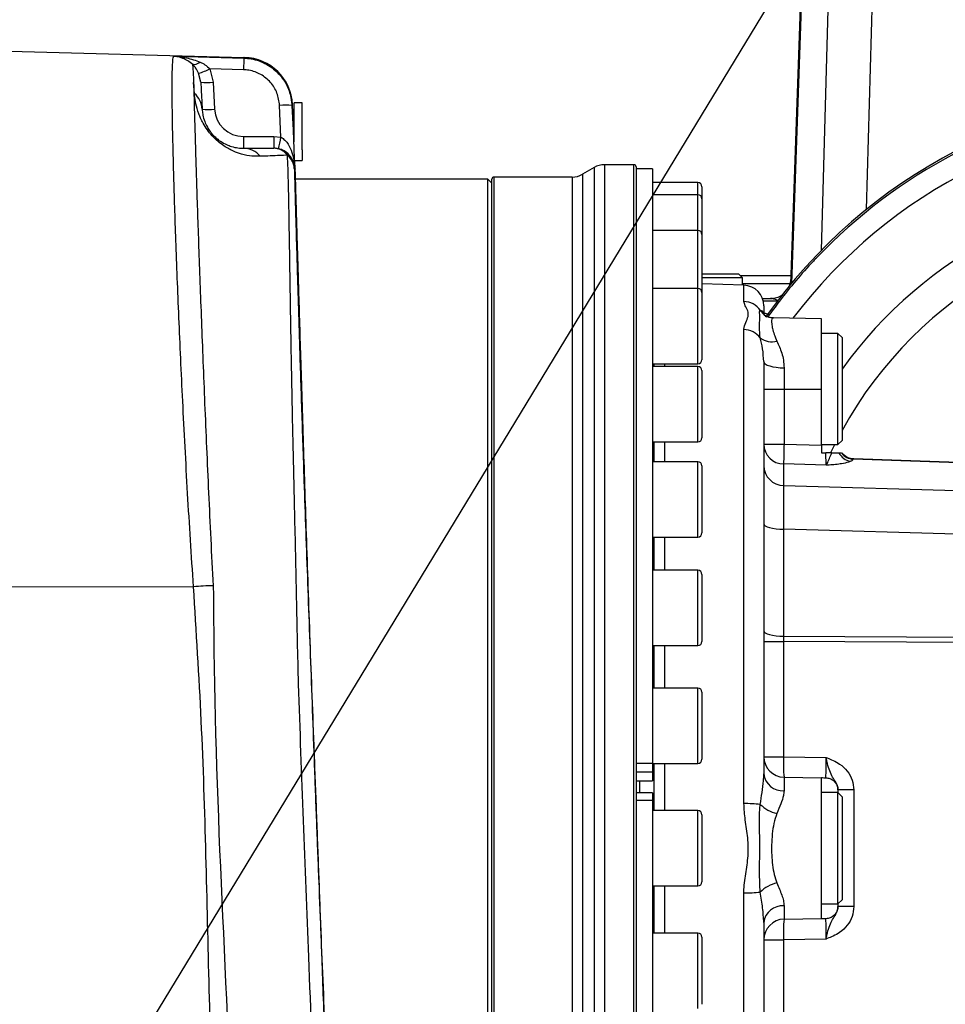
# Model space of a CAD drawing. Extents: x 0 to 16820, y 0 to 11880.
# Tile 44 of 77: x 7929 to 8153, y 6791 to 7030. Entities that reach past the tile are written whole.
import ezdxf

# ---------------------------------------------------------------- set-up
doc = ezdxf.new("R2010")
doc.units = 0
doc.header["$LTSCALE"] = 20
doc.layers.get('0').update_dxf_attribs({"linetype": 'CONTINUOUS'})
doc.styles.add('SLDTEXTSTYLE0', font='TXT', dxfattribs={"width": 0.605})
doc.dimstyles.new('SLDDIMSTYLE0', dxfattribs={"dimtxt": 100, "dimasz": 100, "dimexe": 0, "dimexo": 0.0625, "dimgap": 25, "dimtad": 1, "dimdec": 1, "dimrnd": 1e-09, "dimzin": 12, "dimtxsty": 'SLDTEXTSTYLE0', "dimsah": 1, "dimcen": 0, "dimazin": 3, "dimtfac": 1, "dimtofl": 0, "dimtmove": 0, "dimatfit": 3, "dimtolj": 1, "dimtzin": 12})
doc.dimstyles.new('SLDDIMSTYLE1', dxfattribs={"dimtxt": 100, "dimasz": 100, "dimexe": 0, "dimexo": 0.0625, "dimgap": 25, "dimtad": 1, "dimdec": 4, "dimlfac": 20, "dimzin": 12, "dimtxsty": 'SLDTEXTSTYLE0', "dimsah": 1, "dimcen": 0.09, "dimazin": 3, "dimtfac": 1, "dimtofl": 0, "dimtmove": 0, "dimatfit": 3, "dimtolj": 1, "dimtzin": 12})

# ---------------------------------------------------------------- blocks, each defined once
blk = doc.blocks.new('_D')
at = {"color": 7, "linetype": 'CONTINUOUS'}
blk.add_line((10599.79, 8574.46), (7791.16, 6507.87), dxfattribs=at)
blk.add_solid([(10599.79, 8574.46), (10510.36, 8527.27), (10528.14, 8503.11)], dxfattribs=at)
at = {"color": 7, "linetype": 'CONTINUOUS', "insert": (8954.78, 7524), "char_height": 100, "attachment_point": 1, "rotation": 36.3456, "style": 'SLDTEXTSTYLE0'}
blk.add_mtext('R3487', dxfattribs=at)
blk = doc.blocks.new('_D_1')
at = {"color": 7, "linetype": 'CONTINUOUS'}
for q in [(9232.57, 8882.9), (7791.16, 6507.87)]:
    blk.add_line((8490.54, 7660.25), q, dxfattribs=at)
blk.add_solid([(8490.54, 7660.25), (8555.25, 7737.96), (8529.6, 7753.52)], dxfattribs=at)
at = {"color": 7, "linetype": 'CONTINUOUS', "insert": (8912.41, 8603.77), "char_height": 100, "attachment_point": 1, "rotation": 58.7465, "style": 'SLDTEXTSTYLE0'}
blk.add_mtext('R1348', dxfattribs=at)
blk = doc.blocks.new('_D_2')
at = {"color": 7, "linetype": 'CONTINUOUS'}
for p, q in [((4317.75, 7120.33), (3817.21, 7208.59)), ((7831.16, 6507.87), (11826.43, 6507.87))]:
    blk.add_line(p, q, dxfattribs=at)
blk.add_arc((7791.16, 6507.87), 4005.26, 0, 170, dxfattribs=at)
for points in [[(3846.75, 7203.38), (3880.08, 7298.85), (3850.61, 7304.42)], [(11796.43, 6507.87), (11810.18, 6608.05), (11780.18, 6607.68)]]:
    blk.add_solid(points, dxfattribs=at)
at = {"color": 7, "linetype": 'CONTINUOUS', "insert": (8009.94, 10638.69), "char_height": 100, "attachment_point": 1, "rotation": 355, "style": 'SLDTEXTSTYLE0'}
blk.add_mtext('170°', dxfattribs=at)

msp = doc.modelspace()

# ---------------------------------------------------------------- linework, layer by layer
at = {"color": 7, "linetype": 'CONTINUOUS'}
for p, q in [((8115.7314156, 6965.8725655), (8118.4901272, 7044.8716379)), ((7909.1647242, 7022.8716231), (7982.9983388, 7020.9382272)), ((7972.5195889, 7014.8978925), (7972.0027422, 7017.0788861)), ((7994.8562061, 7007.4942804), (7994.7701518, 7009.4654656)), ((7997.1647237, 7009.8716116), (7995.1647197, 7009.8716116)), ((7995.1647197, 7000.3964401), (7995.1647197, 7009.8716116)), ((7997.1647237, 6998.4950817), (7997.1647237, 7009.8716116)), ((7995.1647197, 7007.2825945), (7994.8630159, 7007.338444)), ((7997.1647237, 6998.4950817), (7997.1647237, 6995.8716429)), ((7995.3636651, 6995.8716429), (7997.1647237, 6995.8716429)), ((7995.4549049, 6993.7819636), (7995.3636651, 6995.8716429)), ((8068.0044566, 6994.2017591), (8065.1288305, 6992.5415016)), ((8077.6647304, 6994.8716259), (8070.5044841, 6994.8716259)), ((8078.164724, 6994.3716324), (8078.164724, 6663.3716321)), ((8062.6288329, 6991.8716348), (8043.6647211, 6991.8716348)), ((8082.1647321, 6993.8716388), (8078.164724, 6993.8716388)), ((8082.1647321, 6993.8716388), (8082.1647321, 6849.5715952)), ((8042.1647106, 6991.3716412), (7995.5232118, 6991.3716412)), ((8043.1647276, 6990.3716243), (8042.1647106, 6991.3716412)), ((8042.1647106, 6666.3716382), (8042.1647106, 6991.3716412)), ((8043.1647276, 6666.3716382), (8043.1647276, 6991.3716412)), ((8093.1647097, 6990.5216492), (8082.1647321, 6990.5216492)), ((8094.1647266, 6989.5216322), (8094.1647266, 6986.5913785)), ((8093.1647097, 6987.5913954), (8082.1647321, 6987.5913954)), ((8094.1647266, 6986.5913785), (8094.1647266, 6977.91327)), ((8093.1647097, 6978.9132572), (8082.1647321, 6978.9132572)), ((8094.1647266, 6977.91327), (8094.1647266, 6963.820765)), ((8094.1647266, 6968.3716393), (8097.9553436, 6968.3716393)), ((8097.9553436, 6968.3716393), (8102.9998933, 6968.3716393)), ((8103.9999102, 6967.3716522), (8102.9998933, 6968.3716393)), ((8115.8012127, 6967.8716457), (8103.4998869, 6967.8716457)), ((8098.5517775, 6967.3716522), (8094.1647266, 6967.3716522)), ((8104.3392097, 6965.5972815), (8094.1647266, 6965.9525848)), ((8103.9999102, 6967.3716522), (8098.5517775, 6967.3716522)), ((8103.9999102, 6965.6091428), (8103.9999102, 6967.3716522)), ((8093.1647097, 6964.8207522), (8082.1647321, 6964.8207522)), ((8094.1647266, 6963.820765), (8094.1647266, 6947.5207424)), ((8108.840463, 6962.3716271), (8110.7807134, 6962.3716271)), ((8109.1532682, 6958.5746622), (8109.1568743, 6958.4382272)), ((8109.1647123, 6960.6003261), (8109.1647123, 6958.622346)), ((8123.1647109, 6957.4638701), (8111.5390633, 6957.6667941)), ((8123.1647109, 6940.3940535), (8123.1647109, 6957.4638701)), ((8127.164719, 6953.8940585), (8123.1647109, 6953.8940585)), ((8128.1647359, 6952.8940714), (8127.164719, 6953.8940585)), ((8127.164719, 6927.2573388), (8127.164719, 6953.8940585)), ((8128.1647359, 6952.8940714), (8128.1647359, 6928.2304442)), ((8082.1647321, 6946.5207553), (8093.1647097, 6946.5207553)), ((8082.5098728, 6946.5207553), (8082.5098728, 6945.8554185)), ((8109.1647123, 6947.0408953), (8109.1647123, 6846.9101286)), ((8093.1647097, 6945.8554185), (8082.1647321, 6945.8554185)), ((8094.1647266, 6944.8554313), (8094.1647266, 6928.5554087)), ((8123.1647109, 6926.7284072), (8123.1647109, 6940.3940535)), ((8082.1647321, 6927.5554216), (8093.1647097, 6927.5554216)), ((8082.5098728, 6927.5554216), (8082.5098728, 6922.7461016)), ((8127.164719, 6926.8940485), (8128.1647359, 6927.8940654)), ((8127.164719, 6926.8940485), (8127.164719, 6927.2573388)), ((8128.1647359, 6928.2304442), (8128.1647359, 6927.8940654)), ((8123.1647109, 6926.8940485), (8127.164719, 6926.8940485)), ((8123.1647109, 6926.7284072), (8123.1647109, 6924.8716331)), ((8123.1647109, 6924.8716331), (8124.2478763, 6924.8716331)), ((8127.4020349, 6924.8716331), (8127.9972469, 6924.8716331)), ((8093.1647097, 6922.7461016), (8082.1647321, 6922.7461016)), ((8131.025133, 6923.4892226), (8191.664723, 6921.3716483)), ((8094.1647266, 6921.7460847), (8094.1647266, 6905.4460919)), ((8082.1647321, 6904.4461048), (8093.1647097, 6904.4461048)), ((8082.5098728, 6904.4461048), (8082.5098728, 6896.3808513)), ((8093.1647097, 6896.3808513), (8082.1647321, 6896.3808513)), ((8094.1647266, 6895.3808642), (8094.1647266, 6879.0808714)), ((8082.1647321, 6878.0808544), (8093.1647097, 6878.0808544)), ((8082.5098728, 6878.0808544), (8082.5098728, 6867.7729166)), ((8093.1647097, 6867.7729166), (8082.1647321, 6867.7729166)), ((8094.1647266, 6866.7728997), (8094.1647266, 6850.4729069)), ((8082.1647321, 6849.5715952), (8082.1647321, 6847.3303116)), ((8082.1647321, 6849.4729197), (8093.1647097, 6849.4729197)), ((8082.5098728, 6849.4729197), (8082.5098728, 6838.0216456)), ((8082.1647321, 6847.3303116), (8082.1647321, 6845.2710307)), ((8114.0774761, 6846.1000717), (8123.1647109, 6845.9414637)), ((8123.1647109, 6846.0216022), (8123.1647109, 6845.9414637)), ((8123.1647109, 6811.8018306), (8123.1647109, 6845.9414637)), ((8078.164724, 6845.2614045), (8082.1647321, 6845.2614045)), ((8082.1647321, 6845.2710307), (8082.1647321, 6845.2614045)), ((8082.1647321, 6842.3640228), (8078.164724, 6842.3640228)), ((8082.1647321, 6842.3640228), (8082.1647321, 6840.5050135)), ((8127.164719, 6842.3716522), (8123.1647109, 6842.3716522)), ((8127.164719, 6843.0201507), (8127.164719, 6842.9693675)), ((8127.164719, 6842.9693675), (8127.164719, 6842.3716522)), ((8128.1647359, 6841.3716352), (8127.164719, 6842.3716522)), ((8127.164719, 6815.3716421), (8127.164719, 6842.3716522)), ((8128.1647359, 6841.3716352), (8128.1647359, 6816.4428866)), ((8082.1647321, 6840.5050135), (8082.1647321, 6665.1752389)), ((8093.1647097, 6838.0216456), (8082.1647321, 6838.0216456)), ((8094.1647266, 6837.0216286), (8094.1647266, 6820.7216358)), ((8082.1647321, 6819.7216487), (8093.1647097, 6819.7216487)), ((8082.5098728, 6819.7216487), (8082.5098728, 6808.2703746)), ((8123.1647109, 6815.3716421), (8127.164719, 6815.3716421)), ((8127.164719, 6815.3716421), (8128.1647359, 6816.3716293)), ((8127.164719, 6815.3716421), (8127.164719, 6814.7739268)), ((8128.1647359, 6816.4428866), (8128.1647359, 6816.3716293)), ((8127.164719, 6814.7739268), (8127.164719, 6814.7231138)), ((8109.1647123, 6810.8331359), (8109.1647123, 6697.1429384)), ((8114.0774761, 6811.6431928), (8123.1647109, 6811.8018306)), ((8123.1647109, 6811.8018306), (8123.1647109, 6811.7216623)), ((8093.1647097, 6808.2703746), (8082.1647321, 6808.2703746)), ((8094.1647266, 6807.2703576), (8094.1647266, 6790.9703648))]:
    msp.add_line(p, q, dxfattribs=at)
at = {"color": 8, "linetype": 'CONTINUOUS'}
for p, q in [((8118.6263238, 7044.8716379), (8115.8736025, 6966.0438693)), ((8123.1391405, 6974.0750289), (8125.1577412, 7044.8716379)), ((8135.757861, 7044.8716379), (8134.0209519, 6983.9540518)), ((7982.9774772, 7020.7637644), (7982.9983388, 7020.9382272)), ((7974.7417544, 7018.1400276), (7975.5154823, 7014.8978925)), ((7982.8989481, 7017.92557), (7974.7417544, 7018.1400276)), ((7970.9811037, 7012.1818281), (7970.7894151, 7014.8086644)), ((7975.5154823, 7014.8978925), (7975.8587305, 7008.3482957)), ((7991.9873004, 7001.5302992), (7991.6527544, 7009.2839098)), ((7994.6727877, 7009.463439), (7994.6498995, 7009.2569685)), ((7994.7221403, 7009.4633198), (7994.6727877, 7009.463439)), ((7982.8491335, 7001.7146266), (7990.2799551, 7001.7146266)), ((7982.8491335, 7001.7146266), (7982.8491335, 6998.871634)), ((7990.2799551, 7001.7146266), (7991.9873004, 7001.5302992)), ((8068.0044566, 6994.2017591), (8068.0044566, 6663.5415054)), ((8070.5044841, 6994.8716259), (8070.5044841, 6662.8716386)), ((8077.6647304, 6662.8716386), (8077.6647304, 6994.8716259)), ((7995.2502822, 6994.087795), (7995.248494, 6993.8062525)), ((7995.2891444, 6994.0881825), (7995.2502822, 6994.087795)), ((7995.3042542, 6994.0883315), (7995.2891444, 6994.0881825)), ((8043.6647211, 6991.8716348), (8043.6647211, 6665.8716446)), ((8062.6288329, 6991.8716348), (8062.6288329, 6665.8716446)), ((8065.1288305, 6992.5415016), (8065.1288305, 6665.2017629)), ((8093.1647097, 6987.5913954), (8093.1647097, 6990.5216492)), ((8093.1647097, 6978.9132572), (8093.1647097, 6987.5913954)), ((8093.1647097, 6964.8207522), (8093.1647097, 6978.9132572)), ((8103.9999102, 6966.0236633), (8115.5955766, 6966.0236633)), ((8104.3392097, 6961.6449869), (8104.3392097, 6965.5972815)), ((8093.1647097, 6946.5207553), (8093.1647097, 6964.8207522)), ((8112.4538754, 6961.7503083), (8109.0306913, 6961.7503083)), ((8104.3392097, 6839.7049702), (8104.3392097, 6954.8222816)), ((8085.0600277, 6946.5207553), (8085.0600277, 6945.8554185)), ((8093.1647097, 6927.5554216), (8093.1647097, 6945.8554185)), ((8114.0774761, 6945.5459512), (8114.0774761, 6940.3940535)), ((8109.1647123, 6940.3940535), (8114.0774761, 6940.3940535)), ((8114.0774761, 6940.3940535), (8114.0774761, 6927.0144201)), ((8114.0774761, 6940.3940535), (8123.1647109, 6940.3940535)), ((8085.0600277, 6927.5554216), (8085.0600277, 6922.7461016)), ((8109.1647123, 6927.0144201), (8114.0774761, 6927.0144201)), ((8114.0774761, 6927.0144201), (8123.1647109, 6926.7284072)), ((8093.1647097, 6904.4461048), (8093.1647097, 6922.7461016)), ((8131.0239707, 6923.4624303), (8130.8841978, 6923.3238793)), ((8191.664723, 6921.2013579), (8130.8841978, 6923.3238793)), ((8113.9902149, 6922.1877551), (8113.9902149, 6916.9507718)), ((8124.2694234, 6921.8641913), (8113.9902149, 6922.1877551)), ((8113.9902149, 6916.9507718), (8191.664723, 6914.7360719)), ((8113.9902149, 6906.3506222), (8113.9902149, 6880.3641892)), ((8191.664723, 6904.1359222), (8113.9902149, 6906.3506222)), ((8085.0600277, 6904.4461048), (8085.0600277, 6896.3808513)), ((8093.1647097, 6878.0808544), (8093.1647097, 6896.3808513)), ((7909.1647242, 6892.5007975), (7970.7572435, 6892.3898435)), ((8113.9902149, 6880.3641892), (8191.664723, 6880.0070679)), ((8085.0600277, 6878.0808544), (8085.0600277, 6867.7729166)), ((8109.1647123, 6879.0708876), (8113.9902149, 6879.0708876)), ((8113.9902149, 6879.0708876), (8113.9902149, 6851.0993219)), ((8191.664723, 6878.7137664), (8113.9902149, 6879.0708876)), ((8093.1647097, 6849.4729197), (8093.1647097, 6867.7729166)), ((8109.1647123, 6851.0993219), (8113.9902149, 6851.0993219)), ((8113.9902149, 6851.0993219), (8124.2694234, 6850.9198821)), ((8078.164724, 6849.5715952), (8082.1647321, 6849.5715952)), ((8085.0600277, 6849.4729197), (8085.0600277, 6838.0216456)), ((8082.1647321, 6847.3303116), (8078.164724, 6847.3303116)), ((8114.0774761, 6846.1000717), (8114.0774761, 6842.8530789)), ((8078.164724, 6845.2710307), (8082.1647321, 6845.2710307)), ((8078.9647375, 6845.2614045), (8078.9647375, 6842.3640228)), ((8131.025133, 6843.0201507), (8127.164719, 6843.0201507)), ((8131.025133, 6843.0201507), (8131.025133, 6814.7231138)), ((8082.1647321, 6840.5050135), (8078.164724, 6840.5050135)), ((8093.1647097, 6819.7216487), (8093.1647097, 6838.0216456)), ((8085.0600277, 6819.7216487), (8085.0600277, 6808.2703746)), ((8104.3392097, 6692.145983), (8104.3392097, 6818.0382943)), ((8114.0774761, 6814.8901856), (8114.0774761, 6811.6431928)), ((8131.025133, 6814.7231138), (8127.164719, 6814.7231138)), ((8093.1647097, 6789.9703777), (8093.1647097, 6808.2703746)), ((8109.1647123, 6806.6439724), (8113.9902149, 6806.6439724)), ((8124.2694234, 6806.8233824), (8113.9902149, 6806.6439724)), ((8113.9902149, 6806.6439724), (8113.9902149, 6778.6724067))]:
    msp.add_line(p, q, dxfattribs=at)
at = {"color": 8, "linetype": 'CONTINUOUS', "flags": 128}
for points in [[(7965.9103875, 7021.2124682), (7971.9083135, 7021.0547543), (7982.9774772, 7020.7637644)], [(7982.9774772, 7020.7637644), (7982.9746758, 7020.6859207), (7982.9693412, 7020.5101466), (7982.9616373, 7020.2422834), (7982.9518323, 7019.8913312), (7982.9402392, 7019.4691515), (7982.9272752, 7018.989811), (7982.9133426, 7018.4694624), (7982.8989481, 7017.92557)], [(7994.6498995, 7009.2569685), (7994.9081962, 7003.2707846), (7995.3042542, 6994.0883315)], [(8109.1647123, 6947.0408953), (8109.258679, 6946.7524088), (8109.5370327, 6946.4747703), (8109.989283, 6946.218381), (8110.5984722, 6945.9929264), (8111.3416825, 6945.8068407), (8112.1910189, 6945.6671572), (8113.1145035, 6945.5790913), (8114.0774761, 6945.5459512)], [(8126.3536786, 6926.8940485), (8126.3238167, 6926.8339968), (8125.3963386, 6924.914608)], [(8109.1647123, 6907.6439536), (8109.2565929, 6907.3970115), (8109.5288073, 6907.1591592), (8109.9713718, 6906.9391287), (8110.5680143, 6906.7449963), (8111.2968301, 6906.583885), (8112.1310269, 6906.4617253), (8113.0399679, 6906.3830173), (8113.9902149, 6906.3506222)], [(8109.1647123, 6881.6574908), (8109.2565929, 6881.4105785), (8109.5288073, 6881.1727262), (8109.9713718, 6880.9526658), (8110.5680143, 6880.7585335), (8111.2968301, 6880.5974222), (8112.1310269, 6880.4752624), (8113.0399679, 6880.3965545), (8113.9902149, 6880.3641892)]]:
    msp.add_lwpolyline(points, dxfattribs=at)
at = {"color": 7, "linetype": 'CONTINUOUS', "flags": 128}
msp.add_lwpolyline([(8115.4107426, 6965.4840625), (8115.6525587, 6966.2468827), (8115.7776688, 6967.1971298)], dxfattribs=at)
at = {"color": 7, "linetype": 'CONTINUOUS'}
for centre, radius, start, end in [((7791.1647235, 6507.8716374), 3487, 190, 170), ((7791.1647235, 6507.8716374), 1348, 190, 170), ((7982.7816635, 7008.9397964), 12, 2.511965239, 88.5), ((8215.7011719, 6883.0468606), 129.8247735, 90.008685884, 144.839827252), ((8215.5972834, 6883.049672), 129.3247537, 98.94574055, 136.409968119), ((8070.5044695, 6989.8716374), 5, 90, 120), ((8077.6647235, 6994.3716374), 0.5, 0, 90), ((8043.6647235, 6991.3716374), 0.5, 90, 180), ((8062.6288251, 6996.8716374), 5, 270, 300), ((8093.1647235, 6989.5216374), 1, 0, 90), ((8093.1647235, 6986.5913926), 1, 0, 90), ((8093.1647235, 6977.9132661), 1, 0, 90), ((8104.1647235, 6960.6003327), 5, 0, 88), ((8093.1647235, 6963.8207533), 1, 0, 90), ((8110.7807123, 6967.3716374), 5, 270, 304.587684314), ((8093.1647235, 6947.5207533), 1, 270, 360), ((8093.1647235, 6944.8554215), 1, 0, 90), ((8093.1647235, 6928.5554215), 1, 270, 360), ((8131.1647235, 6927.4867821), 4, 220.827675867, 268), ((8093.1647235, 6921.7460979), 1, 0, 90), ((8093.1647235, 6905.4460979), 1, 270, 360), ((8093.1647235, 6895.3808608), 1, 0, 90), ((8093.1647235, 6879.0808608), 1, 270, 360), ((8093.1647235, 6866.7729115), 1, 0, 90), ((8114.1647235, 6851.0993149), 5, 180, 269), ((8093.1647235, 6850.4729115), 1, 270, 360), ((8093.1647235, 6837.0216374), 1, 0, 90), ((8093.1647235, 6820.7216374), 1, 270, 360), ((8114.1647235, 6806.6439599), 5, 91, 180), ((8093.1647235, 6807.2703633), 1, 0, 90)]:
    msp.add_arc(centre, radius, start, end, dxfattribs=at)
at = {"color": 8, "linetype": 'CONTINUOUS'}
for centre, radius, start, end in [((7982.684204, 7008.9424406), 11.999899, 2.488387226, 88.499932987), ((7967.3325422, 7033.199111), 16.7830993, 286.156862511, 296.197624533), ((7974.0175356, 7029.2520507), 14.4321066, 264.042389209, 275.957610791), ((7967.3733259, 7008.0323073), 5.4985983, 3.294436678, 48.994853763), ((7993.0208742, 6994.7579338), 14.5902615, 83.589471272, 95.380494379), ((7974.3607839, 7022.7024539), 14.4321066, 264.042389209, 275.957610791), ((7982.8491317, 7008.7146295), 7, 183, 270), ((8215.1842625, 6883.0413063), 123.8702506, 90.008557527, 143.002185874), ((7930.6267598, 7014.2326745), 62.6615216, 345.701045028, 348.304281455), ((7982.803767, 6993.4682626), 5.4035619, 39.512501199, 89.518957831), ((8214.7821618, 6883.0140002), 106.6501779, 90.009262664, 144.307893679), ((8214.6697669, 6883.0052319), 98.6188717, 21.326811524, 151.302257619), ((8104.1902082, 6956.6109728), 5.0362187, 35.294928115, 88.304600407), ((8112.1478594, 6961.817258), 4.4804166, 210.833746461, 236.045517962), ((8104.2323166, 6949.7104954), 5.1129037, 37.27748386, 88.802056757), ((8111.1032386, 6956.4494105), 4.5955881, 232.422820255, 285.734209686), ((8114.0740295, 6927.0970523), 4.9100126, 180.964295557, 269.021905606), ((8232.5394959, 6922.4586258), 118.5495904, 177.797613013, 180.130913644), ((8130.9843147, 6926.8458837), 4.0902805, 208.859849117, 258.769239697), ((8131.2542972, 6927.4805304), 4.173095, 218.694727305, 264.911923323), ((8131.1618138, 6927.4678997), 4.0078406, 220.375701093, 268.029017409), ((8114.0740906, 6921.8601296), 4.9100742, 180.964642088, 269.021205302), ((7977.7924924, 6796.738117), 95.9101012, 91.366776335, 94.20656865), ((8149.8861754, 6849.2254941), 35.9448356, 177.011779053, 184.988197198), ((8113.720434, 6847.4237369), 4.5845822, 186.432318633, 274.466653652), ((8104.6077724, 6800.4791206), 39.2267689, 84.59798156, 90.392273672), ((8114.236228, 6845.548321), 8.4516525, 225.388942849, 257.100365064), ((8114.2362419, 6812.1948375), 8.4517589, 102.899566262, 134.610477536), ((8104.6076223, 6857.2608577), 39.2234818, 269.607912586, 275.402692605), ((8113.720434, 6810.3195276), 4.5845822, 85.533346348, 173.567681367), ((8149.8858222, 6808.5177877), 35.9444822, 175.011781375, 182.988230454)]:
    msp.add_arc(centre, radius, start, end, dxfattribs=at)
for centre, major_axis, ratio, start_param, end_param in [((8124.1647235, 6926.6996733), (-0.0944075, 5.005447), 0.0104397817, 3.4027437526, 4.3383344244), ((8124.0251255, 6923.9463365), (6.99962, -0.272599), 0.2675724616, 5.7994386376, 6.0925952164), ((8131.1647235, 6918.4812962), (-0.1396022, 5.0079226), 0.0036611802, 6.2829551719, 6.3865830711), ((8114.1647235, 6902.4508123), (-0.1425569, 15.0101598), 0.0094828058, 0.2613843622, 1.3078785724), ((8114.1647235, 6879.0692727), (-0.0230428, 5.0001585), 0.0348961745, 1.3086756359, 1.5703146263), ((8124.1647235, 6850.9247642), (-0.0524184, 5.0016758), 0.0209201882, 3.3127005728, 4.711195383), ((8124.1647235, 6806.8185105), (0.0524184, 5.0016758), 0.0209201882, 4.7135825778, 6.1120773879)]:
    msp.add_ellipse(centre, major_axis=major_axis, ratio=ratio, start_param=start_param, end_param=end_param, dxfattribs=at)
at = {"color": 7, "linetype": 'CONTINUOUS'}
for centre, major_axis, start_param, end_param in [((8148.7976189, 6850.4947954), (143.2685152, -2.5007612), 4.5331144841, 4.540696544), ((8148.7976189, 6807.2484793), (-143.2685152, -2.5007612), 4.8840814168, 4.8916634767)]:
    msp.add_ellipse(centre, major_axis=major_axis, ratio=0.0348941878, start_param=start_param, end_param=end_param, dxfattribs=at)
at = {"color": 8, "linetype": 'CONTINUOUS'}
for points, knots in [([(7970.7572435, 6892.3898435), (7970.5026678, 6896.1838218), (7969.9917493, 6903.7981143), (7969.3168633, 6915.1613368), (7968.693066, 6926.4408362), (7968.1380024, 6937.3847231), (7967.6427087, 6947.8682958), (7967.2046524, 6957.8781017), (7966.8149698, 6967.4766466), (7966.4792896, 6976.4448907), (7966.1988596, 6984.6885733), (7965.9678878, 6992.2059388), (7965.7883184, 6999.0356533), (7965.6598106, 7005.0108801), (7965.586986, 7010.0798759), (7965.5659207, 7014.2524539), (7965.6009086, 7017.5415674), (7965.6965342, 7019.8791805), (7965.8118714, 7020.8895335), (7965.8950277, 7021.1621189), (7965.9103875, 7021.2124682)], [0, 0, 0, 0, 0.0569188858, 0.1142328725, 0.1727923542, 0.2317818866, 0.2887062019, 0.3460255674, 0.4045906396, 0.463587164, 0.5205072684, 0.577822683, 0.6363848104, 0.695379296, 0.7522656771, 0.8095475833, 0.8680760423, 0.9270342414, 0.9865224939, 1, 1, 1, 1]), ([(7970.5347841, 7019.231627), (7970.5286259, 7019.2369159), (7969.7708096, 7019.8877608), (7968.2351724, 7020.7895488), (7966.6695407, 7021.1511491), (7965.9145549, 7021.2121316), (7965.9103875, 7021.2124682)], [0, 0, 0, 0, 0.0042303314, 0.5205778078, 0.9973536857, 1, 1, 1, 1]), ([(7965.9103875, 7021.2124682), (7965.9169787, 7021.212171), (7966.9608948, 7021.165103), (7969.1610894, 7020.933868), (7971.2795744, 7020.1858316), (7972.3914688, 7019.793222)], [0, 0, 0, 0, 0.00301001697, 0.47672628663, 1, 1, 1, 1]), ([(7982.9774772, 7020.7637644), (7983.5643294, 7020.7231958), (7984.825005, 7020.6360464), (7986.7042228, 7020.1194388), (7988.5581753, 7019.2839038), (7990.2427067, 7018.1341854), (7991.7175211, 7016.7202608), (7992.9289684, 7015.0711767), (7994.049014, 7012.8460402), (7994.5528549, 7010.8386795), (7994.6358161, 7009.486511), (7994.6498995, 7009.2569685)], [0, 0, 0, 0, 0.0977934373, 0.2100797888, 0.3223673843, 0.4352011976, 0.5480386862, 0.6611607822, 0.7742883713, 0.9616834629, 1, 1, 1, 1]), ([(7972.0027422, 7017.0788861), (7971.7679572, 7017.5348024), (7971.5177498, 7018.0206669), (7971.0046599, 7018.7153731), (7970.7512391, 7018.9858068), (7970.5173646, 7019.2353821)], [0, 0, 0, 0, 0.5400573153, 0.5755325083, 1, 1, 1, 1]), ([(7972.3914688, 7019.793222), (7972.7760869, 7019.5998382), (7973.6248367, 7019.1730916), (7974.3469001, 7018.5052378), (7974.7417544, 7018.1400276)], [0, 0, 0, 0, 0.4531584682, 1, 1, 1, 1]), ([(7991.6527544, 7009.2839098), (7991.5087316, 7010.2986816), (7991.2206658, 7012.3283672), (7989.5409406, 7014.9746734), (7987.1553535, 7016.9176209), (7984.7850945, 7017.7913308), (7983.3387312, 7017.8942702), (7982.8989481, 7017.92557)], [0, 0, 0, 0, 0.2261794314, 0.4523905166, 0.6778329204, 0.9020414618, 1, 1, 1, 1]), ([(7970.7894151, 7014.8086644), (7970.8119596, 7013.7956373), (7970.8570825, 7011.7680572), (7970.961649, 7007.7446602), (7971.0966146, 7002.9239778), (7971.2679704, 6997.1760387), (7971.47721, 6990.5113019), (7971.7204538, 6983.1113683), (7971.9975068, 6975.0284759), (7972.3099412, 6966.2913832), (7972.6577052, 6956.9687222), (7973.0398662, 6947.137835), (7973.456419, 6936.8651455), (7973.9076659, 6926.1985157), (7974.3974711, 6915.2080676), (7974.9236765, 6903.9957856), (7975.3113109, 6896.408243), (7975.5047982, 6892.6209307)], [0, 0, 0, 0, 0.0629765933, 0.1260480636, 0.1890238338, 0.25642441, 0.3240566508, 0.3916877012, 0.4590872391, 0.5265126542, 0.5941692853, 0.6618256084, 0.7292522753, 0.7968232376, 0.8646252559, 0.9324278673, 1, 1, 1, 1]), ([(7986.9725381, 6996.9062603), (7986.3030558, 6996.9022823), (7984.965353, 6996.8943337), (7982.7545389, 6997.3013949), (7980.8167777, 6997.9682611), (7979.3509004, 6998.6779335), (7978.1130464, 6999.4159989), (7976.7183615, 7000.4477168), (7975.2767824, 7001.8308141), (7973.9999083, 7003.4213659), (7973.1022875, 7004.8698844), (7972.4623275, 7006.1567034), (7971.7817992, 7007.8396516), (7971.2545292, 7009.7533688), (7971.0560186, 7011.2442829), (7970.9960313, 7011.9950109), (7970.9811037, 7012.1818281)], [0, 0, 0, 0, 0.12973357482, 0.25922263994, 0.34755413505, 0.39189966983, 0.43614353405, 0.48559149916, 0.53568797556, 0.57983274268, 0.63338987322, 0.67778227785, 0.72228798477, 0.84112394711, 0.96046402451, 1, 1, 1, 1]), ([(7990.2799551, 7001.7146266), (7990.2799551, 7001.3373483), (7990.2799551, 7000.5827569), (7990.2799551, 6999.6481235), (7990.2799551, 6998.9978995), (7990.2799551, 6998.9137199), (7990.2799551, 6998.871634)], [0, 0, 0, 0, 0.249995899, 0.500014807, 0.7500305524, 1, 1, 1, 1]), ([(7991.9873004, 7001.5302992), (7992.3188758, 7001.3178046), (7993.0283558, 7000.8631246), (7993.9408452, 6999.5808236), (7994.8156253, 6997.6013107), (7995.1863079, 6995.6991021), (7995.2839098, 6994.4681871), (7995.2979007, 6994.2181573), (7995.3005379, 6994.1665357), (7995.3019792, 6994.1374582), (7995.3027841, 6994.1207891), (7995.3031958, 6994.1119458), (7995.3033872, 6994.1081024), (7995.3034398, 6994.1072348), (7995.3034464, 6994.1071075), (7995.3034495, 6994.1070473)], [0, 0, 0, 0, 0.1320730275, 0.2825998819, 0.5389368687, 0.9022070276, 0.9774813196, 0.987522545, 0.9931679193, 0.9963316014, 0.9981069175, 0.9994218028, 0.9996524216, 0.9998359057, 1, 1, 1, 1]), ([(7993.5695951, 6997.1833027), (7992.9490376, 6997.1537835), (7990.9625515, 6997.0592886), (7988.5982539, 6996.9686111), (7986.9725381, 6996.9062603)], [0, 0, 0, 0, 0.312389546, 1, 1, 1, 1]), ([(7993.5695951, 6997.1833027), (7993.3020387, 6997.4701389), (7992.7919663, 6998.0169664), (7991.6759219, 6998.6886837), (7990.8156107, 6998.799456), (7990.2550404, 6998.871634)], [0, 0, 0, 0, 0.2776571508, 0.5293285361, 1, 1, 1, 1]), ([(7991.3470422, 6998.7564481), (7990.9924025, 6998.81404), (7990.6377431, 6998.8716351), (7990.279975, 6998.871634), (7990.2799551, 6998.871634)], [0, 0, 0, 0, 0.9999444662, 1, 1, 1, 1]), ([(8004.9930637, 6565.7363406), (8004.6110718, 6592.0407153), (8003.8469776, 6644.6570781), (8001.4622394, 6723.5616507), (7999.0191677, 6798.2661485), (7996.812668, 6850.1252901), (7995.9607655, 6879.2589352), (7995.789876, 6889.7514345), (7995.5596042, 6900.172848), (7995.3316354, 6910.3763845), (7995.0949631, 6920.1043865), (7994.8796507, 6929.3190173), (7994.7013412, 6938.0312206), (7994.5440642, 6946.3551056), (7994.4067939, 6954.2240528), (7994.2867707, 6961.582638), (7994.1796515, 6968.4246989), (7994.0813309, 6974.7411944), (7993.9880087, 6980.4912445), (7993.8980545, 6985.6369752), (7993.8050731, 6990.1449262), (7993.7017755, 6994.0684508), (7993.6137383, 6996.1430619), (7993.5695951, 6997.1833027)], [0, 0, 0, 0, 0.16544067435, 0.33092923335, 0.49644184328, 0.63548217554, 0.65740235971, 0.67968929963, 0.7021344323, 0.7246068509, 0.74691170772, 0.76798783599, 0.78912702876, 0.81040878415, 0.83158581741, 0.85262927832, 0.87364412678, 0.8947482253, 0.91594375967, 0.9369998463, 0.95795349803, 0.9789172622, 1, 1, 1, 1]), ([(7995.248494, 6993.8062525), (7995.2153133, 6994.1224972), (7995.1482731, 6994.7614565), (7994.7945158, 6995.6714554), (7994.280097, 6996.5077805), (7993.8048213, 6996.9596572), (7993.5695951, 6997.1833027)], [0, 0, 0, 0, 0.2474701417, 0.5000032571, 0.7525387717, 1, 1, 1, 1]), ([(7995.248494, 6993.8062525), (7995.2719633, 6992.8149772), (7995.3190396, 6990.8266091), (7995.4199673, 6986.9454527), (7995.5425615, 6982.4386987), (7995.6879508, 6977.2827925), (7995.8549361, 6971.5323637), (7996.042755, 6965.2290888), (7996.2503237, 6958.4212059), (7996.4768895, 6951.1504888), (7996.7222214, 6943.4402012), (7996.9854068, 6935.336937), (7997.2657385, 6926.8824209), (7997.5974799, 6917.0790629), (7997.9859543, 6905.8902962), (7998.4386427, 6893.291253), (7998.9146951, 6880.4689159), (7999.4260338, 6867.2653055), (7999.8643627, 6855.8176), (8000.2317981, 6846.1527918), (8000.5197019, 6838.535164), (8000.8014445, 6831.0344901), (8001.0770048, 6823.6506614), (8001.3464566, 6816.3834314), (8001.6096896, 6809.2323947), (8002.0233886, 6797.9133068), (8002.5729482, 6782.6497518), (8003.2397877, 6763.6611505), (8003.8852212, 6744.7502367), (8004.509456, 6725.8107426), (8005.1088284, 6706.8291819), (8005.6756984, 6687.9480571), (8006.2260203, 6668.4302724), (8006.7489669, 6648.2614458), (8007.2297276, 6627.5660142), (8007.6423601, 6606.9326281), (8007.9891929, 6586.1362853), (8008.1470377, 6572.2776741), (8008.2259153, 6565.3523004)], [0, 0, 0, 0, 0.0205737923, 0.0412683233, 0.0621271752, 0.0828228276, 0.1035709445, 0.1244176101, 0.1449709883, 0.165568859, 0.1862619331, 0.2068166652, 0.2273960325, 0.248056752, 0.2759674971, 0.3034702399, 0.3309691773, 0.3585326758, 0.3875001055, 0.4039266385, 0.420103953, 0.4360324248, 0.4517124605, 0.4671448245, 0.4823301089, 0.4972691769, 0.5392543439, 0.5795680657, 0.6182326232, 0.6597171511, 0.7002114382, 0.7391377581, 0.7799742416, 0.82452015, 0.8675841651, 0.9117643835, 0.9559072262, 1, 1, 1, 1]), ([(8104.3392097, 6954.8222816), (8104.3396176, 6954.8563824), (8104.3468095, 6955.4575393), (8104.7380183, 6956.5605844), (8105.5060822, 6958.0196706), (8105.3603472, 6959.4065879), (8104.6032207, 6960.6215353), (8104.4239834, 6961.3163575), (8104.3392097, 6961.6449869)], [0, 0, 0, 0, 0.0120805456, 0.2129661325, 0.4143414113, 0.6157382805, 0.8182561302, 1, 1, 1, 1]), ([(8112.7430175, 6961.7503083), (8112.2463, 6962.0107535), (8111.5963762, 6962.3515297), (8110.9363105, 6962.3677933), (8110.7807134, 6962.3716271)], [0, 0, 0, 0, 0.7642704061, 1, 1, 1, 1]), ([(8108.3007132, 6952.8072572), (8108.2194611, 6953.7030326), (8108.0556785, 6955.5086782), (8108.2439973, 6957.5956669), (8108.1546061, 6958.9142073), (8108.0608133, 6959.3354124), (8108.2588476, 6959.4884693), (8108.3007132, 6959.5208264)], [0, 0, 0, 0, 0.2320365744, 0.4677241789, 0.6997097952, 0.9365168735, 1, 1, 1, 1]), ([(8108.3007132, 6959.5208264), (8108.4594747, 6959.4976783), (8108.7790458, 6959.4510834), (8109.0981324, 6959.0552482), (8109.1410833, 6958.6150016), (8109.1563379, 6958.4586418)], [0, 0, 0, 0, 0.3889860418, 0.782989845, 1, 1, 1, 1]), ([(8109.1943954, 6958.831141), (8109.4002996, 6958.8163973), (8109.8424643, 6958.7847361), (8110.1447247, 6958.6402643), (8110.3062307, 6958.5630691)], [0, 0, 0, 0, 0.46567286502, 1, 1, 1, 1]), ([(8111.5384375, 6957.6309121), (8111.4279063, 6957.6249002), (8111.1681655, 6957.6107728), (8111.0350888, 6957.1120952), (8111.0595331, 6956.2590482), (8111.2751804, 6955.1167821), (8111.6395984, 6953.6992381), (8112.1105683, 6952.5890935), (8112.3494481, 6952.0260191)], [0, 0, 0, 0, 0.1398624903, 0.3286675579, 0.4950612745, 0.6657928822, 0.8304874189, 1, 1, 1, 1]), ([(8109.1647123, 6947.0408953), (8109.0973255, 6948.116006), (8108.9621401, 6950.2727968), (8108.521636, 6951.9607234), (8108.3007132, 6952.8072572)], [0, 0, 0, 0, 0.4984770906, 1, 1, 1, 1]), ([(8112.3494481, 6952.0260191), (8112.7726655, 6951.0943291), (8113.4139291, 6949.6826224), (8113.9763149, 6947.4204805), (8114.0434627, 6946.1762249), (8114.0774761, 6945.5459512)], [0, 0, 0, 0, 0.4892146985, 0.7412633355, 1, 1, 1, 1]), ([(8124.2694234, 6921.8641913), (8124.2705759, 6921.8654707), (8124.3234884, 6921.9242089), (8124.4193791, 6922.0571571), (8124.6772631, 6922.5166694), (8125.0326449, 6923.4288363), (8125.4804796, 6924.417849), (8125.6859575, 6924.8716331)], [0, 0, 0, 0, 0.00299184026, 0.13735778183, 0.25350743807, 0.65749025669, 1, 1, 1, 1]), ([(8130.1876877, 6922.8339291), (8130.0398584, 6922.771796), (8129.4789091, 6922.5360273), (8128.5789004, 6922.3291724), (8127.3459797, 6922.1314883), (8126.2362998, 6922.0018283), (8125.0513375, 6921.9147179), (8124.3980076, 6921.872519), (8124.2746392, 6921.8645291), (8124.2694234, 6921.8641913)], [0, 0, 0, 0, 0.1174079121, 0.4455129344, 0.4938073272, 0.7242443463, 0.9482130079, 0.9978105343, 1, 1, 1, 1]), ([(7979.9399947, 6522.3942355), (7979.886909, 6540.5389147), (7979.7807327, 6576.8299197), (7978.8845093, 6634.8853198), (7977.4997525, 6696.5572821), (7975.7329528, 6750.9577847), (7974.5582396, 6794.4899759), (7973.8253731, 6827.145024), (7972.8135674, 6859.7941997), (7971.4426395, 6881.5253463), (7970.7572435, 6892.3898435)], [0, 0, 0, 0, 0.1470673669, 0.2941480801, 0.4705928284, 0.6470385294, 0.7352861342, 0.8235438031, 0.9117806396, 1, 1, 1, 1]), ([(7975.5047982, 6892.6209307), (7975.5705417, 6891.3576842), (7975.6362864, 6890.0944179), (7975.636286, 6888.8233002), (7975.636286, 6888.8232804)], [0, 0, 0, 0, 0.9999843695, 1, 1, 1, 1]), ([(7975.636286, 6888.8232804), (7975.636286, 6888.8232605), (7975.6362856, 6845.7732672), (7979.9287039, 6781.5465416), (7982.0221034, 6695.6464885), (7983.4851629, 6634.5572689), (7984.3244908, 6576.7660285), (7984.4308484, 6540.4469969), (7984.4840293, 6522.2867599)], [0, 0, 0, 0, 0.00000016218, 0.35140428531, 0.52711995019, 0.70283462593, 0.85141141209, 1, 1, 1, 1]), ([(8127.164719, 6843.0201507), (8127.1263385, 6843.392787), (8127.0444967, 6844.1873891), (8126.3949412, 6845.3637494), (8125.6081847, 6846.4938261), (8124.9883895, 6847.9853745), (8124.6165553, 6849.4193702), (8124.3864597, 6850.404799), (8124.3109373, 6850.7373666), (8124.2705757, 6850.9148157), (8124.2694234, 6850.9198821)], [0, 0, 0, 0, 0.120942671, 0.2578956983, 0.4527402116, 0.6738812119, 0.8915970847, 0.9420949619, 0.9983467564, 1, 1, 1, 1]), ([(8124.2694234, 6850.9198821), (8124.2746389, 6850.9179155), (8124.3692205, 6850.8822532), (8124.9510866, 6850.660026), (8126.0854533, 6850.2002449), (8127.81726, 6849.2402571), (8129.5031829, 6847.687227), (8130.7779023, 6845.4835077), (8130.9426948, 6843.8415481), (8131.025133, 6843.0201507)], [0, 0, 0, 0, 0.0015044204, 0.0272817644, 0.1681529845, 0.331685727, 0.5590595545, 0.7794176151, 1, 1, 1, 1]), ([(8108.3007132, 6839.5316696), (8108.4597202, 6840.5069567), (8108.7797864, 6842.4701178), (8109.1045376, 6844.9349133), (8109.1480349, 6846.3626971), (8109.1647123, 6846.9101286)], [0, 0, 0, 0, 0.3783917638, 0.761667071, 1, 1, 1, 1]), ([(8114.0774761, 6842.8530789), (8114.0452657, 6842.4610767), (8113.9652337, 6841.4870827), (8113.3349651, 6839.641647), (8112.6821042, 6838.0970128), (8112.3494481, 6837.3099661)], [0, 0, 0, 0, 0.24832005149, 0.61699206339, 1, 1, 1, 1]), ([(8104.3392097, 6818.0382943), (8104.3396176, 6818.1258291), (8104.3468074, 6819.6687619), (8104.7380143, 6822.6608761), (8105.5060802, 6826.9863776), (8105.3603408, 6831.415002), (8104.6032267, 6835.6062198), (8104.4239847, 6838.3888751), (8104.3392097, 6839.7049702)], [0, 0, 0, 0, 0.012082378, 0.2129701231, 0.4143460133, 0.6157392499, 0.8182585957, 1, 1, 1, 1]), ([(8108.3007132, 6818.2116247), (8108.2194612, 6819.8342378), (8108.0556779, 6823.105014), (8108.2439961, 6828.1447985), (8108.1546055, 6833.2333983), (8108.0608096, 6837.0008319), (8108.2588476, 6839.0900134), (8108.3007132, 6839.5316696)], [0, 0, 0, 0, 0.2320377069, 0.4677290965, 0.6997078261, 0.9365177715, 1, 1, 1, 1]), ([(8112.3494481, 6837.3099661), (8112.0865414, 6836.5211041), (8111.5671217, 6834.962565), (8111.2006001, 6832.3456808), (8111.0295349, 6829.751028), (8111.0606039, 6827.2100897), (8111.2813349, 6824.8085922), (8111.6278066, 6822.4959372), (8112.1090782, 6821.1203379), (8112.3494481, 6820.4332984)], [0, 0, 0, 0, 0.1544140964, 0.3050728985, 0.4557498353, 0.5923881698, 0.7290278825, 0.864663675, 1, 1, 1, 1]), ([(8112.3494481, 6820.4332984), (8112.7726613, 6819.4313872), (8113.4139084, 6817.9133046), (8113.9763156, 6816.1059558), (8114.0434629, 6815.2989638), (8114.0774761, 6814.8901856)], [0, 0, 0, 0, 0.4892269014, 0.7412701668, 1, 1, 1, 1]), ([(8109.1647123, 6810.8331359), (8109.0973278, 6811.9974046), (8108.9621497, 6814.3330112), (8108.5216364, 6816.9161473), (8108.3007132, 6818.2116247)], [0, 0, 0, 0, 0.4984866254, 1, 1, 1, 1]), ([(8124.2694234, 6806.8233824), (8124.2705757, 6806.8284587), (8124.3108609, 6807.0059252), (8124.3864922, 6807.338468), (8124.6165168, 6808.323903), (8124.9884056, 6809.7578859), (8125.6081793, 6811.2494408), (8126.3949506, 6812.3795158), (8127.0444877, 6813.5558926), (8127.1263362, 6814.3504889), (8127.164719, 6814.7231138)], [0, 0, 0, 0, 0.0016563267, 0.0579050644, 0.1084029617, 0.3261189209, 0.547260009, 0.7421045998, 0.8790603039, 1, 1, 1, 1]), ([(8131.025133, 6814.7231138), (8130.9426981, 6813.9017124), (8130.7779129, 6812.2597538), (8129.5031509, 6810.056094), (8127.8173158, 6808.502906), (8126.0853557, 6807.5432763), (8124.9512619, 6807.0827965), (8124.369159, 6806.8611839), (8124.2746388, 6806.8253592), (8124.2694234, 6806.8233824)], [0, 0, 0, 0, 0.2205825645, 0.4409384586, 0.6683142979, 0.8318458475, 0.9727182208, 0.9984946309, 1, 1, 1, 1])]:
    msp.add_open_spline(points, degree=3, knots=knots, dxfattribs=at)
at = {"color": 7, "linetype": 'CONTINUOUS'}
for points, knots in [([(7970.5173646, 7019.2353821), (7970.5180867, 7019.2370782), (7970.5191727, 7019.2396293), (7970.5308653, 7019.2336357), (7970.5347841, 7019.231627)], [0, 0, 0, 0, 0.6648516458, 1, 1, 1, 1]), ([(7970.5173646, 7019.2353821), (7970.5410723, 7018.9379162), (7970.5888926, 7018.3379056), (7970.6680375, 7017.0495666), (7970.7342917, 7015.8558966), (7970.7707831, 7015.1664636), (7970.7849947, 7014.8936931), (7970.7874648, 7014.8461798), (7970.7894151, 7014.8086644)], [0, 0, 0, 0, 0.31937263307, 0.64419804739, 0.87077393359, 0.97768130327, 0.98237764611, 1, 1, 1, 1]), ([(7972.3914688, 7019.793222), (7972.3793633, 7019.784333), (7972.1297839, 7019.6010682), (7971.635117, 7019.3068594), (7970.9786519, 7019.0980472), (7970.6827481, 7019.187098), (7970.5347841, 7019.231627)], [0, 0, 0, 0, 0.01627606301, 0.33556421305, 0.66775488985, 1, 1, 1, 1]), ([(7972.5195889, 7014.8978925), (7972.5359936, 7014.5848192), (7972.5688542, 7013.9576968), (7972.6454502, 7012.4962738), (7972.7405447, 7010.6816169), (7972.8220303, 7009.1268844), (7972.8628372, 7008.3482957)], [0, 0, 0, 0, 0.248033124, 0.4968394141, 0.7480241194, 1, 1, 1, 1]), ([(7972.8628372, 7008.3482957), (7972.8697883, 7008.2370745), (7972.8969042, 7007.8032075), (7973.0148368, 7006.9182966), (7973.3497865, 7005.6291044), (7973.9203642, 7004.2904532), (7974.607089, 7003.1735879), (7975.1442902, 7002.487702), (7975.5613608, 7002.0168769), (7975.9554109, 7001.6180474), (7976.5916068, 7001.0527681), (7977.6069201, 7000.3111254), (7978.7981761, 6999.6948465), (7980.2112516, 6999.1865629), (7981.5896661, 6998.9131614), (7982.4283213, 6998.8855091), (7982.8491335, 6998.871634)], [0, 0, 0, 0, 0.0433971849, 0.1692897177, 0.2963117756, 0.3813191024, 0.4262498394, 0.4498483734, 0.4592908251, 0.4799490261, 0.4974385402, 0.5399375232, 0.6256247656, 0.7175000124, 0.8582498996, 1, 1, 1, 1]), ([(7995.1647197, 7000.4094041), (7995.1498518, 7000.7484987), (7995.1134137, 7001.5795503), (7995.0467309, 7003.1053603), (7994.9763927, 7004.7213439), (7994.9155438, 7006.1225638), (7994.8735014, 7007.0937518), (7994.8528692, 7007.5712446), (7994.8554529, 7007.5111148), (7994.8561763, 7007.4942804)], [0, 0, 0, 0, 0.1134662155, 0.2780825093, 0.4428675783, 0.6075896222, 0.7720653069, 0.9361854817, 1, 1, 1, 1]), ([(7982.8491335, 6998.871634), (7984.1930261, 6998.871634), (7986.8831178, 6998.871634), (7989.130404, 6998.871634), (7990.2550106, 6998.871634)], [0, 0, 0, 0, 0.49957127, 1, 1, 1, 1]), ([(7995.2502822, 6994.087795), (7995.1579341, 6994.6972823), (7994.9660679, 6995.9635784), (7993.7960179, 6997.5692046), (7992.1413339, 6998.6687663), (7990.8679455, 6998.8057171), (7990.2550404, 6998.871634)], [0, 0, 0, 0, 0.24065716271, 0.49999931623, 0.75934052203, 1, 1, 1, 1]), ([(7995.3037624, 6994.1000438), (7995.3037528, 6994.1000928), (7995.3037215, 6994.100252), (7995.3036124, 6994.1024038), (7995.3032475, 6994.1084661), (7995.3026554, 6994.1194676), (7995.3015791, 6994.1380879), (7995.2995182, 6994.1711996), (7995.2883561, 6994.3307803), (7995.1969824, 6995.1170593), (7994.7750166, 6996.3255102), (7993.7370738, 6997.5869363), (7992.6655676, 6998.307388), (7991.8752458, 6998.6287007), (7991.4647643, 6998.7279767), (7991.3470422, 6998.7564481)], [0, 0, 0, 0, 0.0002970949, 0.0009648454, 0.002568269, 0.0044414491, 0.00763396, 0.0132241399, 0.023106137, 0.096931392, 0.452790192, 0.7053830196, 0.8571503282, 0.959032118, 1, 1, 1, 1]), ([(8008.5768973, 6679.4868505), (8008.4682833, 6680.9393479), (8008.2506613, 6683.8496145), (8007.8921019, 6688.8920147), (8007.5141717, 6694.424169), (8007.0693224, 6701.2209375), (8006.5543994, 6709.4888993), (8005.9677931, 6719.4612963), (8005.363707, 6730.3195778), (8004.7551046, 6741.868023), (8004.1477605, 6753.9985589), (8003.546388, 6766.6005502), (8002.9454664, 6779.7839379), (8002.3560898, 6793.2929226), (8001.7816152, 6807.0069901), (8001.224928, 6820.8087792), (8000.6796403, 6834.8184041), (8000.1552978, 6848.7528833), (7999.6540623, 6862.4935402), (7999.1776737, 6875.9311548), (7998.7203839, 6889.1789361), (7998.2900694, 6901.96056), (7997.8881095, 6914.1729083), (7997.5155297, 6925.7273469), (7997.1677846, 6936.7163128), (7996.8509619, 6946.9018221), (7996.5658491, 6956.2078118), (7996.3128309, 6964.5770654), (7996.0889793, 6972.0691633), (7995.8984235, 6978.5115463), (7995.7413526, 6983.8664827), (7995.6178709, 6988.1041778), (7995.5257916, 6991.2807581), (7995.4710733, 6993.1754216), (7995.447744, 6993.9833683), (7995.4527644, 6993.8100215), (7995.4535787, 6993.781904)], [0, 0, 0, 0, 0.02219166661, 0.0444638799, 0.06682788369, 0.08927349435, 0.12002957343, 0.15099994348, 0.18230290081, 0.21406056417, 0.24485841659, 0.27587164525, 0.30721828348, 0.33902187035, 0.36982245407, 0.40083866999, 0.43218874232, 0.46399621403, 0.49478529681, 0.52578978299, 0.55712834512, 0.58892417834, 0.61969668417, 0.65068477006, 0.68200627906, 0.71378484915, 0.74454100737, 0.77551209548, 0.80681694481, 0.83857818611, 0.86932048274, 0.90027788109, 0.93156849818, 0.96331571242, 0.99404967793, 1, 1, 1, 1]), ([(8121.9323252, 6972.1995092), (8121.6924031, 6971.9573619), (8119.952566, 6970.2013887), (8116.9385519, 6966.7166356), (8113.2331163, 6962.205221), (8111.0800566, 6959.1889303), (8110.1655339, 6957.9077459)], [0, 0, 0, 0, 0.0551889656, 0.4002123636, 0.7452372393, 1, 1, 1, 1]), ([(8109.6032833, 6958.1351376), (8109.5851196, 6958.1463678), (8109.3894982, 6958.2673166), (8109.2242213, 6958.4742383), (8109.1359731, 6958.6567939), (8109.1445549, 6958.6216197), (8109.1464137, 6958.6140013)], [0, 0, 0, 0, 0.0432241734, 0.4655199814, 0.884236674, 1, 1, 1, 1]), ([(8111.5396892, 6957.6937354), (8111.4074746, 6957.6884124), (8110.9581754, 6957.6703237), (8110.3060145, 6957.8395858), (8109.7456905, 6958.0569174), (8109.5030266, 6958.196078), (8109.5091654, 6958.192498), (8109.5115517, 6958.1911063)], [0, 0, 0, 0, 0.11932437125, 0.40549478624, 0.65543238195, 0.86606050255, 1, 1, 1, 1]), ([(8125.6859575, 6924.8716331), (8125.6760172, 6924.8716331), (8125.3705091, 6924.8716331), (8124.8863284, 6924.8716331), (8124.393726, 6924.8716331), (8124.2478763, 6924.8716331)], [0, 0, 0, 0, 0.0231263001, 0.7107673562, 1, 1, 1, 1]), ([(8125.6859575, 6924.8716331), (8126.2369252, 6924.8716331), (8126.8780618, 6924.8716331), (8127.3374298, 6924.8716331), (8127.4020349, 6924.8716331)], [0, 0, 0, 0, 0.8593608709, 1, 1, 1, 1]), ([(8124.234197, 6845.9963298), (8124.5676847, 6845.9553406), (8125.2345498, 6845.8733757), (8126.1150634, 6845.3378047), (8126.7781853, 6844.5630603), (8127.1185811, 6843.7235648), (8127.1520404, 6843.1766185), (8127.164719, 6842.9693675)], [0, 0, 0, 0, 0.2150776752, 0.4300842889, 0.6469471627, 0.8662198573, 1, 1, 1, 1]), ([(8127.164719, 6814.7739268), (8127.1310405, 6814.4320257), (8127.0636847, 6813.7482364), (8126.5393928, 6812.8368729), (8125.7688666, 6812.1502038), (8124.9478924, 6811.8047487), (8124.4220524, 6811.7621742), (8124.234197, 6811.7469645)], [0, 0, 0, 0, 0.2199506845, 0.4398930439, 0.659909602, 0.8785033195, 1, 1, 1, 1])]:
    msp.add_open_spline(points, degree=3, knots=knots, dxfattribs=at)

# ---------------------------------------------------------------- dimensions: what is measured, and where the dimension line sits
dim = msp.add_angular_dim_2l(base=(8140.2463275, 10497.8926284), line1=((6833.3630896, 6507.8716374), (7791.1647235, 6507.8716374)), line2=((4357.1400888, 7113.3828329), (6463.6438724, 6741.9493809)), dimstyle='SLDDIMSTYLE1', dxfattribs=at)
dim.commit()
dim.dimension.update_dxf_attribs({"geometry": '_D_2', "text_midpoint": (8140.2463275, 10497.8926284), "dimtype": 162})
for mpoint, picture, middle in [((8490.5424676, 7660.2495143), '_D_1', (9128.1680713, 8710.8770973)), ((10599.7943733, 8574.4554102), '_D', (9195.4797484, 7541.1637238))]:
    dim = msp.add_radius_dim(center=(7791.1647235, 6507.8716374), mpoint=mpoint, dimstyle='SLDDIMSTYLE0', dxfattribs=at)
    dim.commit()
    dim.dimension.update_dxf_attribs({"geometry": picture, "text_midpoint": middle, "dimtype": 164})

doc.saveas('drawing.dxf')
